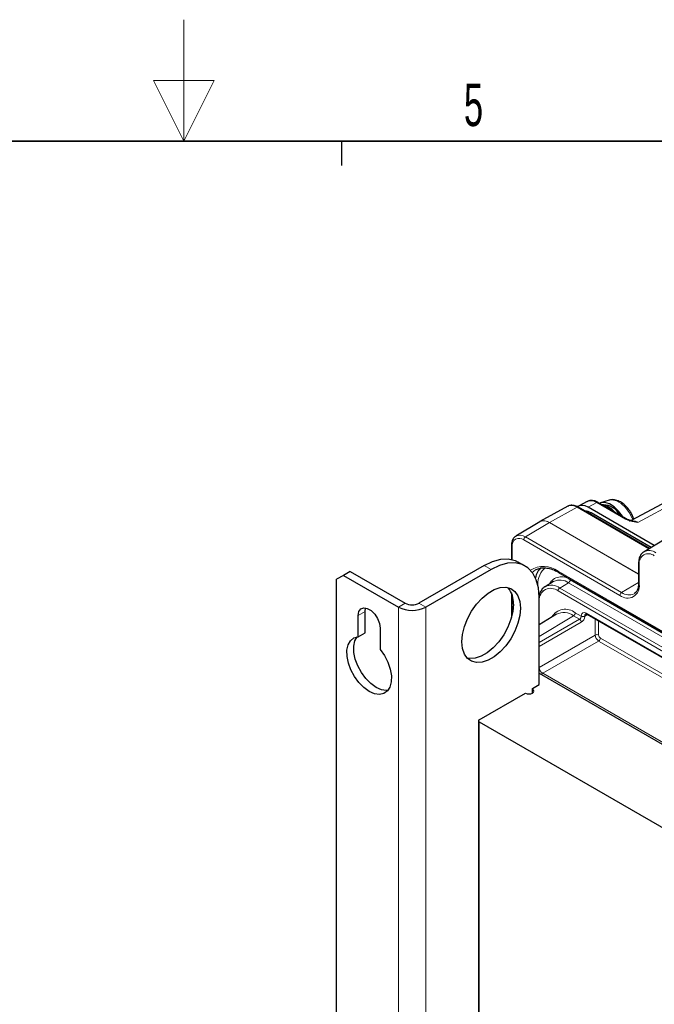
# Paper-space layout 'Blatt2' of a CAD drawing. Header units: millimetres. Extents: x 5 to 418, y 2 to 292.
# Tile 45 of 50: x 203 to 256, y 211 to 292. Entities that reach past the tile are written whole.
import ezdxf

# ---------------------------------------------------------------- set-up
doc = ezdxf.new("R2010")
doc.units = ezdxf.units.MM
doc.layers.add('SLD-0', color=7, linetype='Continuous')
doc.styles.add('SLDTEXTSTYLE0', font='TXT', dxfattribs={"width": 0.605})

psp = doc.layouts.new('Blatt2')

# ---------------------------------------------------------------- linework, layer by layer
at = {"color": 7, "linetype": 'Continuous', "lineweight": 25}
for p, q in [((284.487, 267.739), (253.826, 251.265)), ((252.015, 252.934), (251.322, 252.713)), ((248.615, 252.438), (246.325, 251.18)), ((255.351, 248.973), (249.475, 252.365)), ((250.22, 252.833), (249.497, 252.445)), ((255.739, 249.208), (250.282, 252.358)), ((253.453, 251.397), (251.102, 252.754)), ((255.47, 249.045), (250.535, 251.894)), ((246.3, 251.166), (244.345, 249.981)), ((256.846, 249.879), (254.891, 248.694)), ((243.977, 249.196), (243.977, 248.06)), ((241.738, 247.568), (236.364, 244.466)), ((245.104, 247.519), (244.538, 247.845)), ((254.442, 247.727), (254.442, 246.094)), ((230.142, 246.752), (229.576, 246.425)), ((230.707, 247.078), (230.142, 246.752)), ((230.142, 246.752), (234.667, 244.139)), ((230.707, 247.078), (235.233, 244.466)), ((242.304, 247.242), (236.93, 244.139)), ((247.861, 246.999), (303.298, 214.996)), ((229.576, 125.25), (229.576, 246.425)), ((247.445, 246.243), (246.742, 245.817)), ((243.977, 245.3), (243.977, 243.276)), ((246.264, 237.769), (246.264, 244.955)), ((231.924, 243.763), (231.972, 244.072)), ((231.358, 241.692), (231.358, 243.437)), ((231.924, 242.018), (231.924, 243.763)), ((247.679, 243.546), (246.264, 242.688)), ((250.191, 243.554), (268.102, 233.214)), ((233.168, 242.392), (233.168, 240.647)), ((231.358, 241.692), (231.924, 242.018)), ((246.264, 238.684), (257.285, 232.321)), ((245.698, 237.443), (246.264, 237.769)), ((241.314, 234.847), (245.132, 237.051)), ((245.698, 237.051), (245.698, 237.443)), ((241.256, 234.765), (241.256, 154.744)), ((241.314, 234.683), (285.959, 208.91))]:
    psp.add_line(p, q, dxfattribs=at)
at = {"color": 7, "linetype": 'Continuous', "lineweight": 18}
for p, q in [((285.173, 267.662), (254.376, 251.115)), ((249.378, 252.356), (247.115, 251.096)), ((255.296, 248.94), (249.378, 252.356)), ((251.005, 252.746), (250.282, 252.358)), ((253.355, 251.389), (251.005, 252.746)), ((250.535, 251.894), (250.412, 251.824)), ((247.11, 251.093), (245.13, 249.91)), ((254.442, 246.86), (247.11, 251.093)), ((247.115, 251.096), (254.442, 246.865)), ((245.13, 249.91), (253.05, 245.338)), ((244.036, 249.115), (244.036, 248.046)), ((252.911, 245.094), (244.991, 249.666)), ((242.304, 247.242), (241.738, 247.568)), ((254.501, 247.646), (254.501, 246.013)), ((247.819, 247.091), (303.257, 215.088)), ((248.67, 246.132), (247.958, 245.707)), ((247.958, 245.707), (293.903, 219.183)), ((304.108, 214.129), (248.67, 246.132)), ((248.809, 246.376), (304.107, 214.453)), ((253.05, 245.338), (254.442, 246.17)), ((244.036, 245.14), (244.036, 243.503)), ((293.323, 219.195), (247.819, 245.463)), ((235.233, 244.466), (234.667, 244.139)), ((234.667, 121.658), (234.667, 244.139)), ((236.364, 244.466), (236.93, 244.139)), ((236.93, 121.658), (236.93, 244.139)), ((231.358, 243.437), (231.924, 243.763)), ((249.095, 243.418), (246.264, 241.727)), ((249.582, 243.137), (249.095, 243.418)), ((249.234, 243.661), (249.725, 243.377)), ((249.725, 243.377), (249.725, 243.4)), ((250.241, 243.525), (250.006, 243.399)), ((250.006, 243.399), (250.006, 243.376)), ((250.15, 243.645), (268.06, 233.306)), ((246.264, 241.221), (249.582, 243.137)), ((249.723, 242.892), (246.265, 240.895)), ((250.874, 241.835), (250.874, 243.159)), ((251.155, 242.998), (251.155, 241.834)), ((246.265, 239.174), (250.874, 241.835)), ((251.296, 241.589), (267.823, 232.048)), ((246.265, 240.895), (246.264, 240.911)), ((246.265, 240.895), (246.265, 239.174)), ((251.157, 241.345), (246.548, 238.684)), ((267.552, 231.88), (251.157, 241.345)), ((246.548, 238.684), (267.286, 226.712)), ((245.698, 237.051), (245.698, 237.377)), ((241.314, 234.683), (241.314, 154.662))]:
    psp.add_line(p, q, dxfattribs=at)
at = {"color": 7, "linetype": 'Continuous', "lineweight": 18, "flags": 128}
for points in [[(253.962, 251.338), (253.914, 251.459), (253.672, 251.923), (253.36, 252.336), (253.005, 252.664), (252.633, 252.879), (252.277, 252.966), (252.015, 252.934)], [(246.016, 247.236), (245.96, 247.205), (245.688, 246.998)]]:
    psp.add_lwpolyline(points, dxfattribs=at)
at = {"color": 7, "linetype": 'Continuous', "lineweight": 25, "flags": 128}
for points in [[(253.145, 251.575), (253.119, 251.616), (252.797, 252.046), (252.43, 252.393), (252.045, 252.63), (251.671, 252.741), (251.335, 252.717), (251.234, 252.678)], [(246.305, 251.169), (246.315, 251.175), (246.325, 251.18)], [(241.738, 247.568), (242.426, 247.896), (243.093, 248.074), (243.718, 248.099), (244.284, 247.968), (244.538, 247.845)], [(246.264, 244.955), (246.204, 245.714), (246.025, 246.381), (245.733, 246.935), (245.337, 247.359), (244.849, 247.641), (244.284, 247.772), (243.658, 247.748), (242.992, 247.569), (242.304, 247.242)], [(244.708, 244.057), (244.656, 243.449), (244.5, 242.808), (244.249, 242.16), (243.913, 241.535), (243.506, 240.959), (243.047, 240.458), (242.555, 240.053), (242.053, 239.763), (241.561, 239.6), (241.102, 239.571), (240.695, 239.677), (240.359, 239.914), (240.108, 240.272), (239.952, 240.734), (239.9, 241.281), (239.952, 241.889), (240.108, 242.53), (240.359, 243.178), (240.695, 243.803), (241.102, 244.379), (241.561, 244.88), (242.053, 245.285), (242.555, 245.575), (243.047, 245.738), (243.506, 245.767), (243.913, 245.661), (244.249, 245.424), (244.5, 245.066), (244.656, 244.604), (244.708, 244.057)], [(231.358, 243.437), (231.413, 243.763), (231.57, 243.986), (231.811, 244.081), (232.106, 244.034), (232.42, 243.853), (232.716, 243.558), (232.956, 243.186), (233.114, 242.781), (233.168, 242.392)], [(244.143, 244.383), (244.09, 243.776), (243.935, 243.134), (243.683, 242.487), (243.347, 241.861), (242.94, 241.285), (242.481, 240.784), (241.99, 240.38), (241.487, 240.089), (240.995, 239.926), (240.536, 239.897), (240.345, 239.929)], [(233.168, 240.647), (233.521, 240.143), (233.803, 239.593), (233.997, 239.028), (234.092, 238.479), (234.084, 237.978), (233.973, 237.553), (233.764, 237.229), (233.47, 237.023), (233.108, 236.948), (232.698, 237.008), (232.263, 237.198), (231.828, 237.51), (231.418, 237.924), (231.056, 238.417), (230.762, 238.962), (230.554, 239.527), (230.442, 240.081), (230.434, 240.591), (230.53, 241.029), (230.724, 241.371), (231.005, 241.596), (231.358, 241.692)], [(233.815, 237.287), (233.674, 237.275), (233.264, 237.334), (232.829, 237.525), (232.394, 237.836), (231.984, 238.25), (231.622, 238.744), (231.328, 239.289), (231.119, 239.854), (231.008, 240.407), (231, 240.918), (231.095, 241.356), (231.277, 241.683)], [(245.132, 237.051), (245.262, 237.001), (245.415, 236.983), (245.568, 237.001), (245.698, 237.051), (245.785, 237.126), (245.815, 237.214), (245.785, 237.303), (245.698, 237.377)]]:
    psp.add_lwpolyline(points, dxfattribs=at)
at = {"color": 7, "linetype": 'Continuous', "lineweight": 18}
for centre, radius, start, end in [((248.924, 251.721), 0.781, 54.47359, 113.27204), ((249.434, 252.275), 0.099, 65.36246, 124.60083), ((251.061, 252.664), 0.099, 65.35744, 124.57995), ((253.411, 251.313), 0.094, 62.37679, 126.2368), ((246.647, 250.486), 0.763, 52.6407, 116.99979), ((246.645, 250.437), 0.809, 54.47335, 113.27234), ((247.225, 250.899), 0.225, 119.27099, 120.72364), ((244.618, 249.209), 0.59, 50.79673, 189.21446), ((244.68, 249.302), 0.756, 53.50248, 117.22471), ((245.299, 249.652), 0.308, 123.23013, 177.34696), ((244.075, 249.205), 0.0988, 185.10823, 246.23874), ((255.256, 247.768), 0.765, 50.79685, 189.21373), ((255.311, 247.837), 0.954, 53.55165, 116.6883), ((246.62, 245.497), 1.994, 53.03388, 122.81929), ((248.04, 245.999), 1.896, 131.96207, 179.96584), ((254.541, 247.736), 0.0987, 185.0836, 246.26177), ((248.09, 245.511), 1.125, 50.22579, 152.62349), ((247.915, 247.079), 0.0961, 172.82097, 235.86774), ((247.211, 244.733), 0.95, 50.19972, 184.25175), ((247.258, 244.754), 1.183, 53.67366, 115.25024), ((247.97, 245.214), 1.155, 52.63966, 117.00057), ((248.127, 245.449), 0.308, 123.22829, 177.34879), ((248.502, 246.39), 0.308, 303.23011, 357.3479), ((253.531, 245.855), 0.982, 230.79644, 9.21418), ((254.541, 246.103), 0.0988, 185.07946, 246.24048), ((253.218, 245.08), 0.308, 123.23013, 177.34696), ((253.65, 246.177), 1.032, 234.40798, 294.01274), ((248.409, 242.67), 1.29, 50.25859, 150.23881), ((248.285, 242.357), 1.334, 52.64421, 116.99612), ((248.926, 243.676), 0.308, 303.23013, 357.3469), ((249.867, 243.674), 0.308, 242.65629, 296.76671), ((249.867, 243.651), 0.308, 242.65629, 296.76671), ((250.245, 243.633), 0.0961, 172.82097, 235.86774), ((249.407, 242.872), 0.317, 3.52313, 56.47736), ((251.013, 241.56), 0.308, 62.65646, 116.76661), ((250.988, 241.603), 0.308, 303.2284, 357.34862), ((246.708, 238.436), 0.295, 122.87476, 151.47487)]:
    psp.add_arc(centre, radius, start, end, dxfattribs=at)
at = {"color": 7, "linetype": 'Continuous', "lineweight": 25}
for centre, radius, start, end in [((251.093, 250.849), 1.764, 39.71688, 80.2885), ((251.47, 250.908), 1.654, 28.79128, 87.72311), ((250.003, 251.055), 0.994, 57.64082, 88.82652), ((247.668, 246.16), 1.763, 135.23079, 166.98263), ((242.22, 244.5), 1.926, 356.52657, 39.9128), ((235.799, 246.323), 2.459, 242.60962, 297.39038), ((235.799, 245.558), 1.23, 242.60972, 297.39022), ((241.345, 234.765), 0.0873, 110.78465, 249.21572)]:
    psp.add_arc(centre, radius, start, end, dxfattribs=at)
for centre, major_axis, ratio, start_param, end_param in [((251.002, 251.437), (-0.795, 1.389), 0.577225, 5.500256, 6.26756), ((250.283, 251.051), (-0.8, 1.386), 0.577197, 5.498025, 6.333284)]:
    psp.add_ellipse(centre, major_axis=major_axis, ratio=ratio, start_param=start_param, end_param=end_param, dxfattribs=at)
at = {"color": 7, "linetype": 'Continuous', "lineweight": 18}
for centre, major_axis, ratio, start_param, end_param in [((254.379, 249.972), (-0.705, 1.21), 0.577118, 5.495518, 6.263064), ((249.579, 243.299), (0.105, 0.17), 0.597161, 3.963072, 5.516415), ((249.718, 243.216), (0.205, 0.343), 0.587369, 3.9534, 5.506743), ((250.15, 243.155), (-0.3, 0.52), 0.577206, 5.498021, 7.068512), ((250.291, 243.237), (-0.205, 0.344), 0.576943, 6.261428, 7.059805), ((251.155, 241.67), (-0.2, 0.346), 0.567307, 0.785631, 2.356123), ((251.296, 241.752), (-0.1, 0.173), 0.577557, 0.785632, 2.356124), ((246.55, 239.012), (-0.2, 0.346), 0.587808, 0.785633, 2.356124)]:
    psp.add_ellipse(centre, major_axis=major_axis, ratio=ratio, start_param=start_param, end_param=end_param, dxfattribs=at)
at = {"color": 7, "linetype": 'Continuous', "lineweight": 25}
for points, knots in [([(253.778, 251.972), (253.73, 252.043), (253.593, 252.249), (253.318, 252.545), (252.951, 252.816), (252.577, 252.962), (252.262, 253), (252.1, 252.947), (252.045, 252.929)], [0, 0, 0, 0, 0.108011, 0.311211, 0.518237, 0.730763, 0.908226, 1, 1, 1, 1]), ([(249.475, 252.365), (249.416, 252.396), (249.244, 252.486), (248.974, 252.534), (248.737, 252.515), (248.646, 252.445), (248.628, 252.432)], [0, 0, 0, 0, 0.203458, 0.591191, 0.920111, 1, 1, 1, 1]), ([(251.102, 252.754), (251.042, 252.786), (250.867, 252.877), (250.593, 252.93), (250.333, 252.906), (250.224, 252.823), (250.19, 252.797)], [0, 0, 0, 0, 0.189412, 0.550328, 0.858056, 1, 1, 1, 1]), ([(253.984, 251.227), (253.888, 251.247), (253.705, 251.285), (253.525, 251.353), (253.463, 251.392), (253.455, 251.397)], [0, 0, 0, 0, 0.494445, 0.936632, 1, 1, 1, 1]), ([(254.051, 251.385), (254.02, 251.477), (253.953, 251.679), (253.84, 251.868), (253.778, 251.972)], [0, 0, 0, 0, 0.4509983, 1, 1, 1, 1]), ([(244.341, 249.96), (244.291, 249.93), (244.159, 249.851), (244.034, 249.613), (243.981, 249.376), (243.978, 249.228), (243.977, 249.196)], [0, 0, 0, 0, 0.210421, 0.550938, 0.902117, 1, 1, 1, 1]), ([(254.89, 248.677), (254.861, 248.664), (254.737, 248.608), (254.589, 248.397), (254.463, 248.091), (254.449, 247.846), (254.442, 247.727)], [0, 0, 0, 0, 0.09194, 0.399987, 0.709834, 1, 1, 1, 1]), ([(246.016, 247.23), (246.125, 247.277), (246.353, 247.375), (246.762, 247.394), (247.072, 247.317), (247.22, 247.28)], [0, 0, 0, 0, 0.323716, 0.676506, 1, 1, 1, 1]), ([(247.22, 247.28), (247.229, 247.279), (247.39, 247.247), (247.611, 247.138), (247.818, 247.023), (247.861, 246.999)], [0, 0, 0, 0, 0.044488, 0.801745, 1, 1, 1, 1]), ([(246.759, 245.818), (246.745, 245.813), (246.623, 245.766), (246.457, 245.568), (246.299, 245.307), (246.264, 245.104), (246.252, 245.033)], [0, 0, 0, 0, 0.049593, 0.424542, 0.798261, 1, 1, 1, 1]), ([(254.442, 246.094), (254.44, 246.027), (254.434, 245.832), (254.362, 245.564), (254.236, 245.345), (254.12, 245.276), (254.069, 245.246)], [0, 0, 0, 0, 0.158826, 0.462773, 0.767727, 1, 1, 1, 1]), ([(250.091, 243.583), (250.091, 243.583), (250.093, 243.585), (250.099, 243.588), (250.153, 243.575), (250.184, 243.557), (250.191, 243.554)], [0, 0, 0, 0, 0.053393, 0.54613, 0.902842, 1, 1, 1, 1])]:
    psp.add_open_spline(points, degree=3, knots=knots, dxfattribs=at)
at = {"color": 7, "linetype": 'Continuous', "lineweight": 18}
for points, knots in [([(254.376, 251.115), (254.374, 251.115), (254.343, 251.12), (254.22, 251.14), (253.975, 251.183), (253.646, 251.254), (253.45, 251.345), (253.355, 251.389)], [0, 0, 0, 0, 0.003868, 0.085539, 0.338723, 0.680139, 1, 1, 1, 1]), ([(253.982, 251.221), (254.001, 251.217), (254.1, 251.2), (254.23, 251.163), (254.341, 251.127), (254.37, 251.117), (254.374, 251.115), (254.376, 251.115)], [0, 0, 0, 0, 0.150533, 0.78345, 0.965316, 0.989758, 1, 1, 1, 1])]:
    psp.add_open_spline(points, degree=3, knots=knots, dxfattribs=at)
at = {"layer": 'SLD-0', "lineweight": 18}
for p, q in [((217, 292.5), (217, 282.5)), ((219.5, 287.5), (214.5, 287.5)), ((214.5, 287.5), (217, 282.5)), ((217, 282.5), (219.5, 287.5))]:
    psp.add_line(p, q, dxfattribs=at)
at = {"layer": 'SLD-0', "lineweight": 35}
psp.add_line((408, 282.5), (26, 282.5), dxfattribs=at)
at = {"layer": 'SLD-0'}
psp.add_line((230, 280.5), (230, 282.5), dxfattribs=at)
psp.add_line((230, 280.5), (230, 282.5), dxfattribs=at)

# ---------------------------------------------------------------- texts
at = {"layer": 'SLD-0', "insert": (240.853, 287.243), "char_height": 3.5, "attachment_point": 2, "style": 'SLDTEXTSTYLE0'}
psp.add_mtext('5', dxfattribs=at)

doc.saveas('drawing.dxf')
